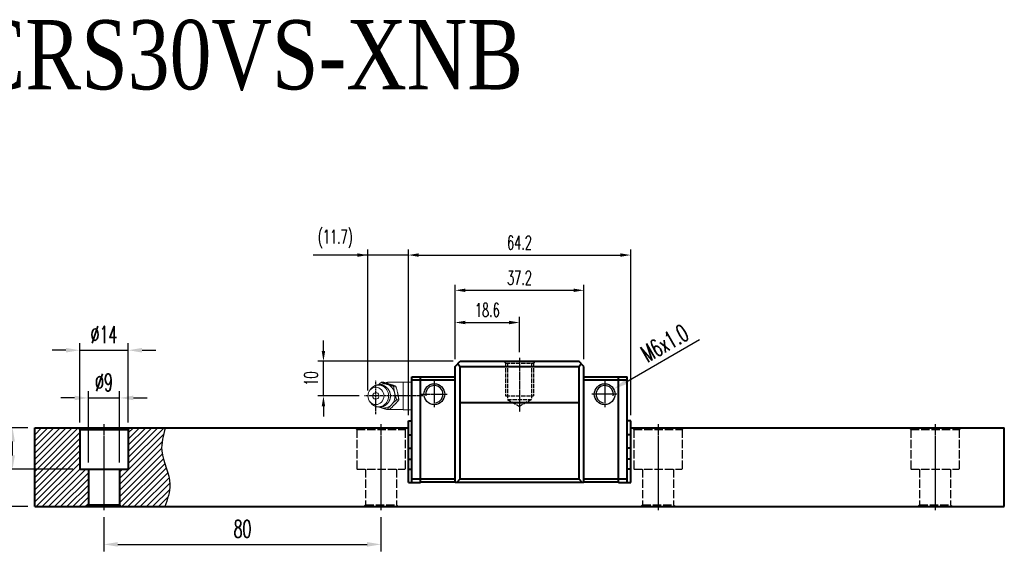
# Model space of a CAD drawing. Extents: x 77 to 511, y 574 to 729.
# Tile 3 of 3: x 227 to 511, y 575 to 729. Entities that reach past the tile are written whole.
import ezdxf

# ---------------------------------------------------------------- set-up
doc = ezdxf.new("R2010")
doc.units = 0
doc.header["$MEASUREMENT"] = 0
doc.header["$PDMODE"] = 2
doc.linetypes.add('ACAD_ISO02W100', pattern=[15, 12, -3])
doc.linetypes.add('CENTER', pattern=[0.95, 0.625, -0.125, 0.075, -0.125])
doc.layers.get('0').update_dxf_attribs({"linetype": 'CONTINUOUS'})
doc.layers.get('DEFPOINTS').update_dxf_attribs({"linetype": 'CONTINUOUS'})
for name, color, linetype, lineweight in [('CENTER', 1, 'CENTER', 25), ('DASH', 2, 'ACAD_ISO02W100', 25), ('DIM', 4, 'CONTINUOUS', 25), ('LINE', 7, 'CONTINUOUS', 40), ('TEXT', 3, 'CONTINUOUS', 25)]:
    doc.layers.add(name, color=color, linetype=linetype, lineweight=lineweight)
doc.layers.add('PV-CFD', color=7, linetype='CONTINUOUS')
doc.styles.get("Standard").update_dxf_attribs({"font": 'romanc.shx', "width": 0.6, "bigfont": 'chineset.shx'})
doc.styles.add('型式1', font='kaiu.ttf', dxfattribs={"width": 0.8})
doc.dimstyles.new('2X', dxfattribs={"dimscale": 6, "dimtxt": 1, "dimasz": 0.5, "dimexe": 0.3, "dimexo": 0.2, "dimgap": 0.2, "dimtad": 1, "dimdec": 3, "dimdsep": 46, "dimtxsty": 'Standard', "dimcen": 0, "dimadec": 1, "dimazin": 2, "dimtfac": 1, "dimtdec": 3, "dimtofl": 0, "dimtmove": 0, "dimatfit": 3, "dimfxl": 0.18, "dimtolj": 1, "dimtzin": 0, "dimarcsym": 0})
doc.dimstyles.new('2X$3', dxfattribs={"dimscale": 6, "dimtxt": 1, "dimasz": 0.5, "dimexe": 0.3, "dimexo": 0.2, "dimgap": 0.2, "dimtad": 1, "dimdec": 3, "dimdsep": 46, "dimtxsty": 'Standard', "dimcen": 0, "dimadec": 1, "dimazin": 2, "dimtfac": 1, "dimtdec": 3, "dimtofl": 0, "dimtmove": 0, "dimatfit": 3, "dimfxl": 1, "dimtolj": 1, "dimtzin": 0, "dimarcsym": 0})

# ---------------------------------------------------------------- blocks, each defined once
blk = doc.blocks.new('*D29')
at = {"layer": 'DEFPOINTS', "color": 0, "transparency": 16777216}
for p in [(251.22, 587.19), (331.22, 587.19), (331.22, 577.27)]:
    blk.add_point(p, dxfattribs=at)
at = {"layer": 'DIM', "color": 0, "lineweight": -2, "transparency": 16777216}
for p, q in [((251.22, 585.19), (251.22, 575.27)), ((331.22, 585.19), (331.22, 575.27)), ((255.22, 577.27), (327.22, 577.27))]:
    blk.add_line(p, q, dxfattribs=at)
at = {"layer": 'DIM', "color": 0, "transparency": 16777216}
for points in [[(255.22, 577.94), (255.22, 576.61), (251.22, 577.27)], [(327.22, 576.61), (327.22, 577.94), (331.22, 577.27)]]:
    blk.add_solid(points, dxfattribs=at)
at = {"layer": 'DIM', "color": 0, "transparency": 16777216, "insert": (291.22, 581.77), "char_height": 5, "attachment_point": 5}
blk.add_mtext('\\A1;80', dxfattribs=at)
blk = doc.blocks.new('*D30')
at = {"layer": 'DEFPOINTS', "color": 0, "transparency": 16777216}
for p in [(255.72, 619.6), (246.72, 598.99), (255.72, 598.99)]:
    blk.add_point(p, dxfattribs=at)
at = {"layer": 'DIM', "color": 0, "lineweight": -2, "transparency": 16777216}
for p, q in [((246.72, 600.99), (246.72, 621.6)), ((255.72, 600.99), (255.72, 621.6)), ((242.72, 619.6), (238.72, 619.6)), ((246.72, 619.6), (255.72, 619.6)), ((259.72, 619.6), (263.72, 619.6))]:
    blk.add_line(p, q, dxfattribs=at)
at = {"layer": 'DIM', "color": 0, "transparency": 16777216}
for points in [[(242.72, 618.94), (242.72, 620.27), (246.72, 619.6)], [(259.72, 620.27), (259.72, 618.94), (255.72, 619.6)]]:
    blk.add_solid(points, dxfattribs=at)
at = {"layer": 'DIM', "color": 0, "transparency": 16777216, "insert": (251.22, 624.1), "char_height": 5, "attachment_point": 5}
blk.add_mtext('\\A1;%%c9', dxfattribs=at)
blk = doc.blocks.new('*D31')
at = {"layer": 'DEFPOINTS', "color": 0, "transparency": 16777216}
for p in [(258.22, 633.39), (244.22, 610.49), (258.22, 610.49)]:
    blk.add_point(p, dxfattribs=at)
at = {"layer": 'DIM', "color": 0, "lineweight": -2, "transparency": 16777216}
for p, q in [((244.22, 612.49), (244.22, 635.39)), ((258.22, 612.49), (258.22, 635.39)), ((240.22, 633.39), (236.22, 633.39)), ((244.22, 633.39), (258.22, 633.39)), ((262.22, 633.39), (266.22, 633.39))]:
    blk.add_line(p, q, dxfattribs=at)
at = {"layer": 'DIM', "color": 0, "transparency": 16777216}
for points in [[(240.22, 632.72), (240.22, 634.06), (244.22, 633.39)], [(262.22, 634.06), (262.22, 632.72), (258.22, 633.39)]]:
    blk.add_solid(points, dxfattribs=at)
at = {"layer": 'DIM', "color": 0, "transparency": 16777216, "insert": (251.22, 637.89), "char_height": 5, "attachment_point": 5}
blk.add_mtext('\\A1;%%c14', dxfattribs=at)
blk = doc.blocks.new('*D32')
at = {"layer": 'DEFPOINTS', "color": 0, "transparency": 16777216}
for p in [(231.22, 610.99), (213.35, 588.19), (231.22, 588.19)]:
    blk.add_point(p, dxfattribs=at)
at = {"layer": 'DIM', "color": 0, "lineweight": -2, "transparency": 16777216}
for p, q in [((229.22, 610.99), (211.35, 610.99)), ((213.35, 606.99), (213.35, 592.19)), ((229.22, 588.19), (211.35, 588.19))]:
    blk.add_line(p, q, dxfattribs=at)
at = {"layer": 'DIM', "color": 0, "transparency": 16777216}
for points in [[(214.01, 606.99), (212.68, 606.99), (213.35, 610.99)], [(212.68, 592.19), (214.01, 592.19), (213.35, 588.19)]]:
    blk.add_solid(points, dxfattribs=at)
at = {"layer": 'DIM', "color": 0, "transparency": 16777216, "insert": (208.85, 599.59), "char_height": 5, "attachment_point": 5, "rotation": 90}
blk.add_mtext('\\A1;22.8', dxfattribs=at)
blk = doc.blocks.new('*D33')
at = {"layer": 'DEFPOINTS', "color": 0, "transparency": 16777216}
for p in [(224.82, 610.99), (231.22, 610.99), (244.22, 598.99)]:
    blk.add_point(p, dxfattribs=at)
at = {"layer": 'DIM', "color": 0, "lineweight": -2, "transparency": 16777216}
for p, q in [((229.22, 610.99), (222.82, 610.99)), ((224.82, 602.99), (224.82, 606.99)), ((242.22, 598.99), (222.82, 598.99))]:
    blk.add_line(p, q, dxfattribs=at)
at = {"layer": 'DIM', "color": 0, "transparency": 16777216}
for points in [[(225.49, 606.99), (224.15, 606.99), (224.82, 610.99)], [(224.15, 602.99), (225.49, 602.99), (224.82, 598.99)]]:
    blk.add_solid(points, dxfattribs=at)
at = {"layer": 'DIM', "color": 0, "transparency": 16777216, "insert": (220.32, 604.99), "char_height": 5, "attachment_point": 5, "rotation": 90}
blk.add_mtext('\\A1;12', dxfattribs=at)
blk = doc.blocks.new('*D40')
at = {"layer": 'DEFPOINTS', "color": 0, "transparency": 16777216}
for p in [(389.82, 650.71), (352.62, 629.19), (389.82, 629.19)]:
    blk.add_point(p, dxfattribs=at)
at = {"layer": 'DIM', "color": 0, "lineweight": -2, "transparency": 16777216}
for p, q in [((352.62, 630.79), (352.62, 652.31)), ((389.82, 630.79), (389.82, 652.31)), ((355.62, 650.71), (386.82, 650.71))]:
    blk.add_line(p, q, dxfattribs=at)
at = {"layer": 'DIM', "color": 0, "transparency": 16777216}
for points in [[(355.62, 651.21), (355.62, 650.21), (352.62, 650.71)], [(386.82, 650.21), (386.82, 651.21), (389.82, 650.71)]]:
    blk.add_solid(points, dxfattribs=at)
at = {"layer": 'DIM', "color": 0, "transparency": 16777216, "insert": (371.22, 654.31), "char_height": 4, "attachment_point": 5}
blk.add_mtext('\\A1;37.2', dxfattribs=at)
blk = doc.blocks.new('*D41')
at = {"layer": 'DEFPOINTS', "color": 0, "transparency": 16777216}
for p in [(403.32, 660.89), (339.12, 612.99), (403.32, 612.99)]:
    blk.add_point(p, dxfattribs=at)
at = {"layer": 'DIM', "color": 0, "lineweight": -2, "transparency": 16777216}
for p, q in [((339.12, 614.59), (339.12, 662.49)), ((342.12, 660.89), (400.32, 660.89)), ((403.32, 614.59), (403.32, 662.49))]:
    blk.add_line(p, q, dxfattribs=at)
at = {"layer": 'DIM', "color": 0, "transparency": 16777216}
for points in [[(342.12, 661.39), (342.12, 660.39), (339.12, 660.89)], [(400.32, 660.39), (400.32, 661.39), (403.32, 660.89)]]:
    blk.add_solid(points, dxfattribs=at)
at = {"layer": 'DIM', "color": 0, "transparency": 16777216, "insert": (371.22, 664.49), "char_height": 4, "attachment_point": 5}
blk.add_mtext('\\A1;64.2', dxfattribs=at)
blk = doc.blocks.new('*D42')
at = {"layer": 'DEFPOINTS', "color": 0, "transparency": 16777216}
for p in [(314.6, 630.19), (353.62, 630.19), (326.5, 620.19)]:
    blk.add_point(p, dxfattribs=at)
at = {"layer": 'DIM', "color": 0, "lineweight": -2, "transparency": 16777216}
for p, q in [((314.6, 633.19), (314.6, 636.19)), ((352.02, 630.19), (313, 630.19)), ((314.6, 620.19), (314.6, 630.19)), ((324.9, 620.19), (313, 620.19)), ((314.6, 617.19), (314.6, 614.19))]:
    blk.add_line(p, q, dxfattribs=at)
at = {"layer": 'DIM', "color": 0, "transparency": 16777216}
for points in [[(314.1, 633.19), (315.1, 633.19), (314.6, 630.19)], [(315.1, 617.19), (314.1, 617.19), (314.6, 620.19)]]:
    blk.add_solid(points, dxfattribs=at)
at = {"layer": 'DIM', "color": 0, "transparency": 16777216, "insert": (311, 625.19), "char_height": 4, "attachment_point": 5, "rotation": 90}
blk.add_mtext('\\A1;10', dxfattribs=at)
blk = doc.blocks.new('*D43')
at = {"layer": 'DEFPOINTS', "color": 0, "transparency": 16777216}
for p in [(327.42, 660.89), (327.42, 620.19), (339.12, 612.99)]:
    blk.add_point(p, dxfattribs=at)
at = {"layer": 'DIM', "color": 0, "lineweight": -2, "transparency": 16777216}
for p, q in [((327.42, 660.89), (311.61, 660.89)), ((324.42, 660.89), (321.42, 660.89)), ((327.42, 621.79), (327.42, 662.49)), ((339.12, 660.89), (327.42, 660.89))]:
    blk.add_line(p, q, dxfattribs=at)
at = {"layer": 'DIM', "color": 0, "transparency": 16777216}
for points in [[(324.42, 660.39), (324.42, 661.39), (327.42, 660.89)], [(342.12, 661.39), (342.12, 660.39), (339.12, 660.89)]]:
    blk.add_solid(points, dxfattribs=at)
at = {"layer": 'DIM', "color": 0, "transparency": 16777216, "insert": (318.01, 665.53), "char_height": 4, "attachment_point": 5}
blk.add_mtext('\\A1;(11.7)', dxfattribs=at)
blk = doc.blocks.new('*D44')
at = {"layer": 'DEFPOINTS', "color": 0, "transparency": 16777216}
for p in [(371.22, 641.4), (352.62, 628.69), (371.22, 631.19)]:
    blk.add_point(p, dxfattribs=at)
at = {"layer": 'DIM', "color": 0, "lineweight": -2, "transparency": 16777216}
for p, q in [((371.22, 632.79), (371.22, 643)), ((355.62, 641.4), (368.22, 641.4))]:
    blk.add_line(p, q, dxfattribs=at)
at = {"layer": 'DIM', "color": 0, "transparency": 16777216}
for points in [[(355.62, 641.9), (355.62, 640.9), (352.62, 641.4)], [(368.22, 640.9), (368.22, 641.9), (371.22, 641.4)]]:
    blk.add_solid(points, dxfattribs=at)
at = {"layer": 'DIM', "color": 0, "transparency": 16777216, "insert": (361.92, 645), "char_height": 4, "attachment_point": 5}
blk.add_mtext('\\A1;18.6', dxfattribs=at)
blk = doc.blocks.new('*D45')
at = {"layer": 'DEFPOINTS', "color": 0, "transparency": 16777216}
for p in [(398.42, 622.19), (393.22, 619.19)]:
    blk.add_point(p, dxfattribs=at)
at = {"layer": 'DIM', "color": 0, "lineweight": -2, "transparency": 16777216}
blk.add_line((401.88, 624.19), (423.18, 636.49), dxfattribs=at)
at = {"layer": 'DIM', "color": 0, "transparency": 16777216}
blk.add_solid([(401.55, 624.77), (402.22, 623.61), (398.42, 622.19)], dxfattribs=at)
at = {"layer": 'DIM', "color": 0, "transparency": 16777216, "insert": (413.12, 635.41), "char_height": 5, "attachment_point": 5, "rotation": 30}
blk.add_mtext('\\A1;M6x1.0', dxfattribs=at)

msp = doc.modelspace()

# ---------------------------------------------------------------- hatches: boundary and pattern name
at = {"layer": 'TEXT'}
h = msp.add_hatch(dxfattribs=at)
h.set_pattern_fill('ANSI31', color=6, scale=10, style=0)
h.set_pattern_definition([(45, (-693.8508, -77.4353), (-0.8838835, 0.8838835), [])])
h.paths.add_polyline_path([(246.7196, 588.6909), (246.7196, 598.9909), (244.2196, 598.9909), (244.2196, 610.4909), (243.7198, 610.9909), (231.2196, 610.9909), (231.2196, 588.1909), (246.2198, 588.1909)])
edge = h.paths.add_edge_path()
edge.add_spline(control_points=[(268.7561, 588.1909), (269.5455, 590.3282), (271.5355, 595.7161), (266.8005, 603.2148), (268.3303, 608.7573), (268.9468, 610.9909)], knot_values=[0, 0, 0, 0, 6.58185414, 16.59197629, 23.34911886, 23.34911886, 23.34911886, 23.34911886], degree=3, periodic=0)
edge.add_line((268.9468, 610.9909), (258.7194, 610.9909))
edge.add_line((258.7194, 610.9909), (258.2196, 610.4909))
edge.add_line((258.2196, 610.4909), (258.2196, 598.9909))
edge.add_line((258.2196, 598.9909), (255.7196, 598.9909))
edge.add_line((255.7196, 598.9909), (255.7196, 588.6909))
edge.add_line((255.7196, 588.6909), (256.2194, 588.1909))
edge.add_line((256.2194, 588.1909), (268.7561, 588.1909))

# ---------------------------------------------------------------- linework, layer by layer
for p, q in [((354.1196, 618.3409), (388.3196, 618.3409)), ((354.1196, 618.1909), (388.3196, 618.1909))]:
    msp.add_line(p, q)
for centre in [(346.6196, 620.6909), (395.8196, 620.6909)]:
    msp.add_circle(centre, 3)
at = {"layer": 'CENTER', "ltscale": 0.1}
for p, q in [((371.2196, 631.1909), (371.2196, 615.5807)), ((346.6196, 624.4409), (346.6196, 616.941)), ((395.8196, 624.4409), (395.8196, 616.941)), ((342.8697, 620.6909), (350.3696, 620.6909)), ((399.5696, 620.6909), (392.0697, 620.6909))]:
    msp.add_line(p, q, dxfattribs=at)
at = {"layer": 'CENTER'}
for p, q in [((329.7303, 614.902), (329.7303, 624.673)), ((343.2584, 620.1909), (326.4966, 620.1909))]:
    msp.add_line(p, q, dxfattribs=at)
at = {"layer": 'CENTER', "ltscale": 0.2}
for p, q in [((251.2196, 611.9909), (251.2196, 587.1909)), ((331.2196, 611.9909), (331.2196, 587.1909)), ((411.2196, 611.9909), (411.2196, 587.1909)), ((491.2196, 611.9909), (491.2196, 587.1909))]:
    msp.add_line(p, q, dxfattribs=at)
at = {"layer": 'DASH', "ltscale": 0.1}
for p, q in [((366.7196, 630.1909), (367.2196, 629.6909)), ((367.2196, 629.6909), (367.2196, 620.1909)), ((367.2196, 629.6909), (375.2196, 629.6909)), ((367.7196, 629.6909), (367.7196, 619.1909)), ((374.7196, 629.6909), (374.7196, 619.1909)), ((375.7196, 630.1909), (375.2196, 629.6909)), ((375.2196, 629.6909), (375.2196, 620.1909)), ((367.2196, 620.1909), (375.2196, 620.1909)), ((367.7196, 619.1909), (374.7196, 619.1909)), ((367.7196, 619.1909), (371.2196, 617.1702)), ((374.7196, 619.1909), (371.2196, 617.1702))]:
    msp.add_line(p, q, dxfattribs=at)
at = {"layer": 'DASH', "ltscale": 0.2}
for p, q in [((323.7198, 610.9909), (324.2196, 610.4909)), ((324.2196, 610.4909), (324.2196, 598.9909)), ((324.2196, 610.4909), (338.2196, 610.4909)), ((338.2196, 610.4909), (338.7194, 610.9909)), ((338.2196, 610.4909), (338.2196, 598.9909)), ((403.7198, 610.9909), (404.2196, 610.4909)), ((404.2196, 610.4909), (404.2196, 598.9909)), ((404.2196, 610.4909), (418.2196, 610.4909)), ((418.2196, 610.4909), (418.7194, 610.9909)), ((418.2196, 610.4909), (418.2196, 598.9909)), ((483.7198, 610.9909), (484.2196, 610.4909)), ((484.2196, 610.4909), (484.2196, 598.9909)), ((484.2196, 610.4909), (498.2196, 610.4909)), ((498.2196, 610.4909), (498.7194, 610.9909)), ((498.2196, 610.4909), (498.2196, 598.9909)), ((324.2196, 598.9909), (338.2196, 598.9909)), ((326.7196, 598.9909), (326.7196, 588.6909)), ((335.7196, 598.9909), (335.7196, 588.6909)), ((404.2196, 598.9909), (418.2196, 598.9909)), ((406.7196, 598.9909), (406.7196, 588.6909)), ((415.7196, 598.9909), (415.7196, 588.6909)), ((484.2196, 598.9909), (498.2196, 598.9909)), ((486.7196, 598.9909), (486.7196, 588.6909)), ((495.7196, 598.9909), (495.7196, 588.6909)), ((326.2198, 588.1909), (326.7196, 588.6909)), ((326.7196, 588.6909), (335.7196, 588.6909)), ((335.7196, 588.6909), (336.2194, 588.1909)), ((406.2198, 588.1909), (406.7196, 588.6909)), ((406.7196, 588.6909), (415.7196, 588.6909)), ((415.7196, 588.6909), (416.2194, 588.1909)), ((486.2198, 588.1909), (486.7196, 588.6909)), ((486.7196, 588.6909), (495.7196, 588.6909)), ((495.7196, 588.6909), (496.2194, 588.1909))]:
    msp.add_line(p, q, dxfattribs=at)
at = {"layer": 'LINE'}
for p, q in [((352.6196, 628.6909), (354.1196, 630.1909)), ((352.6196, 595.1909), (352.6196, 628.6909)), ((353.3696, 629.4409), (354.1196, 628.6909)), ((354.1196, 630.1909), (388.3196, 630.1909)), ((354.1196, 596.1909), (354.1196, 628.6909)), ((354.1196, 628.6909), (388.3196, 628.6909)), ((389.8196, 628.6909), (388.3196, 630.1909)), ((388.3196, 628.6909), (389.0696, 629.4409)), ((388.3196, 628.6909), (388.3196, 596.1909)), ((389.8196, 595.1909), (389.8196, 628.6909)), ((340.1196, 595.1909), (340.1196, 625.6909)), ((340.1196, 625.6909), (352.6196, 625.6909)), ((342.6196, 595.1909), (342.6196, 625.6909)), ((389.8196, 625.6909), (402.3196, 625.6909)), ((399.8196, 595.1909), (399.8196, 625.6909)), ((402.3196, 595.1909), (402.3196, 625.6909)), ((352.6196, 624.6909), (340.1196, 624.6909)), ((402.3196, 624.6909), (389.8196, 624.6909)), ((339.1196, 595.1909), (339.1196, 612.9909)), ((339.1196, 612.9909), (340.1196, 612.9909)), ((403.3196, 612.9909), (402.3196, 612.9909)), ((403.3196, 595.1909), (403.3196, 612.9909)), ((231.2196, 588.1909), (231.2196, 610.9909)), ((231.2196, 610.9909), (339.1196, 610.9909)), ((339.1196, 608.9639), (340.1196, 608.9639)), ((403.3196, 608.9639), (402.3196, 608.9639)), ((403.3196, 610.9909), (511.2196, 610.9909)), ((511.2196, 588.1909), (511.2196, 610.9909)), ((339.1196, 605.0625), (340.1196, 605.0625)), ((403.3196, 605.0625), (402.3196, 605.0625)), ((339.1196, 601.8625), (340.1196, 601.8625)), ((403.3196, 601.8625), (402.3196, 601.8625)), ((339.1196, 599.0194), (340.1196, 599.0194)), ((403.3196, 599.0194), (402.3196, 599.0194)), ((339.1196, 595.1909), (342.6196, 595.1909)), ((340.1196, 596.1909), (342.6196, 596.1909)), ((342.6196, 596.2409), (352.6196, 596.2409)), ((352.6196, 595.2409), (342.6196, 595.2409)), ((389.8196, 595.1909), (352.6196, 595.1909)), ((353.1196, 595.1909), (354.1196, 596.1909)), ((354.1196, 596.1909), (388.3196, 596.1909)), ((388.3196, 596.1909), (389.3196, 595.1909)), ((389.8196, 596.2409), (399.8196, 596.2409)), ((399.8196, 595.2409), (389.8196, 595.2409)), ((399.8196, 596.1909), (402.3196, 596.1909)), ((399.8196, 595.1909), (403.3196, 595.1909)), ((231.2196, 588.1909), (511.2196, 588.1909))]:
    msp.add_line(p, q, dxfattribs=at)
at = {"layer": 'LINE', "ltscale": 0.1}
for p, q in [((243.7198, 610.9909), (244.2196, 610.4909)), ((258.2196, 610.4909), (258.7194, 610.9909)), ((246.2198, 588.1909), (246.7196, 588.6909)), ((255.7196, 588.6909), (256.2194, 588.1909))]:
    msp.add_line(p, q, dxfattribs=at)
at = {"layer": 'LINE', "ltscale": 0.2}
for p, q in [((244.2196, 610.4909), (244.2196, 598.9909)), ((244.2196, 610.4909), (258.2196, 610.4909)), ((258.2196, 610.4909), (258.2196, 598.9909)), ((244.2196, 598.9909), (258.2196, 598.9909)), ((246.7196, 598.9909), (246.7196, 588.6909)), ((255.7196, 598.9909), (255.7196, 588.6909)), ((246.7196, 588.6909), (255.7196, 588.6909))]:
    msp.add_line(p, q, dxfattribs=at)
at = {"layer": 'PV-CFD', "lineweight": 0}
for p, q in [((331.9267, 624.1224), (331.2761, 624.1224)), ((333.1196, 623.7646), (333.1196, 624.1409)), ((337.6196, 624.1409), (333.1196, 624.1409)), ((335.5048, 622.9676), (334.8543, 622.9676)), ((337.6196, 624.1909), (337.6196, 620.1909)), ((340.1196, 624.1909), (337.6196, 624.1909)), ((327.9663, 621.8047), (328.2853, 622.2132)), ((337.6196, 620.1909), (337.6196, 616.1909)), ((341.1196, 620.1909), (337.6196, 620.1909)), ((327.9663, 618.5771), (328.2853, 618.1687)), ((336.3699, 619.0361), (335.7194, 619.0361)), ((333.6569, 616.2594), (333.0064, 616.2594)), ((333.1196, 616.2409), (333.1196, 616.2594)), ((337.6196, 616.2409), (333.1196, 616.2409)), ((340.1196, 616.1909), (337.6196, 616.1909))]:
    msp.add_line(p, q, dxfattribs=at)
for centre, radius, start, end in [((333.1196, 622.1409), 2, 90, 112.163899), ((329.8451, 620.1909), 1, 141.622542, 218.377458), ((333.1196, 618.2409), 2, 238.694507, 270)]:
    msp.add_arc(centre, radius, start, end, dxfattribs=at)
for centre, major_axis, start_param, end_param in [((330.4957, 620.1909), (0, -3.1327), 5.41409649, 10.29386678), ((332.0264, 620.1909), (0, -3.5), 2.85181258, 3.52203297), ((332.0264, 620.1909), (0, -3.5), 1.80461503, 2.85181258), ((329.7303, 620.1909), (0, -0.9539), 5.42104838, 10.28691489), ((332.0264, 620.1909), (0, -3.5), 0.75741748, 1.80461503), ((332.0264, 620.1909), (0, -3.5), 5.99340523, 7.04060279), ((332.0264, 620.1909), (0, -3.5), 5.90274499, 5.99340523)]:
    msp.add_ellipse(centre, major_axis=major_axis, ratio=0.92387953, start_param=start_param, end_param=end_param, dxfattribs=at)
msp.add_ellipse((329.7303, 620.1909), major_axis=(0, -2.5), ratio=0.92387953, dxfattribs=at)
msp.add_open_spline([(328.2853, 618.1687), (329.0572, 617.4579), (330.0001, 617.0408), (331.008, 616.9487), (331.9811, 617.1766), (332.8329, 617.6949), (333.4889, 618.4576), (333.885, 619.4007), (333.9714, 620.4393), (333.7249, 621.466), (333.1636, 622.3625), (332.3526, 623.0238), (331.3899, 623.3825), (330.3813, 623.4147), (329.4243, 623.1309), (328.6031, 622.5639), (328.2853, 622.2132)], degree=1, knots=[5.41409649, 5.41409649, 5.7392199, 6.0490681, 6.348377, 6.64522805, 6.94807789, 7.26342805, 7.59363141, 7.93525613, 8.27963201, 8.61640785, 8.93863711, 9.24605658, 9.5442648, 9.8416104, 10.14635647, 10.29386678, 10.29386678], dxfattribs=at)
for points, weights in [([(330.5143, 623.4291), (330.8636, 623.7578), (331.2761, 624.1224)], [1.01894928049, 1.01824660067, 1]), ([(331.2761, 624.1224), (332.1201, 623.813), (332.9504, 623.545)], [1, 1.0379548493, 1]), ([(335.5048, 622.9676), (333.9014, 623.545), (331.9267, 624.1224)], [1, 1.15470053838, 1]), ([(332.9504, 623.545), (333.7807, 623.277), (334.8543, 622.9676)], [1, 1.0379548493, 1]), ([(334.8543, 622.9676), (334.9713, 621.9142), (335.172, 621.0019)], [1, 1.0379548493, 1]), ([(336.3699, 619.0361), (336.123, 621.0019), (335.5048, 622.9676)], [1, 1.15470053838, 1]), ([(335.172, 621.0019), (335.3728, 620.0896), (335.7194, 619.0361)], [1, 1.0379548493, 1]), ([(334.2481, 617.6478), (333.6185, 617.0035), (333.0064, 616.2594)], [1, 1.0379548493, 1]), ([(333.6569, 616.2594), (335.1991, 617.6478), (336.3699, 619.0361)], [1, 1.15470053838, 1]), ([(335.7194, 619.0361), (334.8776, 618.2921), (334.2481, 617.6478)], [1, 1.0379548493, 1]), ([(331.1025, 616.8369), (330.9417, 616.8887), (330.784, 616.9409)], [1, 1.00713222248, 1.01158396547]), ([(333.0064, 616.2594), (331.9328, 616.5689), (331.1025, 616.8369)], [1, 1.0379548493, 1])]:
    msp.add_rational_spline(points, weights, degree=2, dxfattribs=at)
at = {"layer": 'TEXT'}
for centre, start, end in [((346.6196, 620.6909), 280.685902, 190.685902), ((395.8196, 620.6909), 349.314098, 259.314098)]:
    msp.add_arc(centre, 2.5, start, end, dxfattribs=at)
msp.add_spline([(268.9468, 610.9909), (267.8979, 604.3157), (270.2817, 594.5935), (268.7561, 588.1909)], degree=3, dxfattribs=at)

# ---------------------------------------------------------------- texts
at = {"layer": 'LINE', "color": 1, "insert": (292.3177, 718.5615), "char_height": 19.9999998, "width": 151.085472, "attachment_point": 5, "style": '型式1'}
msp.add_mtext('{\\fTimes New Roman|b0|i0|c0|p65;\\C7;CRS\\fTimes New Roman|b0|i0|c136|p65;30\\fTimes New Roman|b0|i0|c0|p65;V\\fTimes New Roman|b0|i0|c136|p65;S\\fTimes New Roman|b0|i0|c0|p65;-XNB}', dxfattribs=at)

# ---------------------------------------------------------------- dimensions: what is measured, and where the dimension line sits
at = {"layer": 'DIM'}
for base, p1, p2, text, override, picture, middle in [((327.4206, 660.8909), (339.1196, 612.9909), (327.4206, 620.1909), '(<>)', {"dimscale": 2, "dimtxt": 2, "dimasz": 1.5, "dimexe": 0.8, "dimexo": 0.8, "dimgap": 0.8, "dimdec": 1, "dimtofl": 1}, '*D43', (318.0135, 665.5326)), ((258.2196, 633.3909), (244.2196, 610.4909), (258.2196, 610.4909), '%%c<>', {"dimscale": 2, "dimtxt": 2.5, "dimasz": 2, "dimexe": 1, "dimexo": 1, "dimgap": 1, "dimtofl": 1}, '*D31', (251.2196, 637.8909)), ((255.7196, 619.6032), (246.7196, 598.9909), (255.7196, 598.9909), '%%c<>', {"dimscale": 2, "dimtxt": 2.5, "dimasz": 2, "dimexe": 1, "dimexo": 1, "dimgap": 1, "dimtofl": 1}, '*D30', (251.2196, 624.1032))]:
    dim = msp.add_linear_dim(base=base, p1=p1, p2=p2, text=text, dimstyle='2X', override=override, dxfattribs=at)
    dim.commit()
    dim.dimension.update_dxf_attribs({"geometry": picture, "text_midpoint": middle})
for base, p1, p2, override, picture, middle in [((403.3196, 660.8909), (339.1196, 612.9909), (403.3196, 612.9909), {"dimscale": 2, "dimtxt": 2, "dimasz": 1.5, "dimexe": 0.8, "dimexo": 0.8, "dimgap": 0.8, "dimtofl": 1}, '*D41', (371.2196, 664.4909)), ((389.8196, 650.7134), (352.6196, 629.1909), (389.8196, 629.1909), {"dimscale": 2, "dimtxt": 2, "dimasz": 1.5, "dimexe": 0.8, "dimexo": 0.8, "dimgap": 0.8, "dimtofl": 1}, '*D40', (371.2196, 654.3134)), ((331.2196, 577.2745), (251.2196, 587.1909), (331.2196, 587.1909), {"dimscale": 2, "dimtxt": 2.5, "dimasz": 2, "dimexe": 1, "dimexo": 1, "dimgap": 1, "dimtofl": 1}, '*D29', (291.2196, 581.7745))]:
    dim = msp.add_linear_dim(base=base, p1=p1, p2=p2, dimstyle='2X', override=override, dxfattribs=at)
    dim.commit()
    dim.dimension.update_dxf_attribs({"geometry": picture, "text_midpoint": middle})
for base, p1, p2, angle, override, picture, middle in [((371.2196, 641.4007), (352.6196, 628.6909), (371.2196, 631.1909), 180, {"dimscale": 2, "dimtxt": 2, "dimasz": 1.5, "dimexe": 0.8, "dimexo": 0.8, "dimgap": 0.8, "dimtofl": 1}, '*D44', (361.9196, 645.0007)), ((314.6012, 630.1909), (326.4966, 620.1909), (353.6196, 630.1909), 90, {"dimscale": 2, "dimtxt": 2, "dimasz": 1.5, "dimexe": 0.8, "dimexo": 0.8, "dimgap": 0.8, "dimtofl": 1}, '*D42', (311.0012, 625.1909)), ((213.3455, 588.1909), (231.2196, 610.9909), (231.2196, 588.1909), 90, {"dimscale": 2, "dimtxt": 2.5, "dimasz": 2, "dimexe": 1, "dimexo": 1, "dimgap": 1, "dimtofl": 1}, '*D32', (208.8455, 599.5909)), ((224.8196, 610.9909), (244.2196, 598.9909), (231.2196, 610.9909), 90, {"dimscale": 2, "dimtxt": 2.5, "dimasz": 2, "dimexe": 1, "dimexo": 1, "dimgap": 1, "dimtofl": 1}, '*D33', (220.3196, 604.9909))]:
    dim = msp.add_linear_dim(base=base, p1=p1, p2=p2, angle=angle, dimstyle='2X', override=override, dxfattribs=at)
    dim.commit()
    dim.dimension.update_dxf_attribs({"geometry": picture, "text_midpoint": middle})
dim = msp.add_diameter_dim_2p(p1=(393.2215, 619.1909), p2=(398.4177, 622.1909), dimstyle='2X$3', override={"dimscale": 2, "dimtxt": 2.5, "dimasz": 2, "dimexe": 0.8, "dimexo": 0.8, "dimgap": 0.8, "dimpost": 'M<>x1.0'}, dxfattribs=at)
dim.commit()
dim.dimension.update_dxf_attribs({"geometry": '*D45', "text_midpoint": (415.1719, 631.864), "dimtype": 163})

doc.saveas('drawing.dxf')
